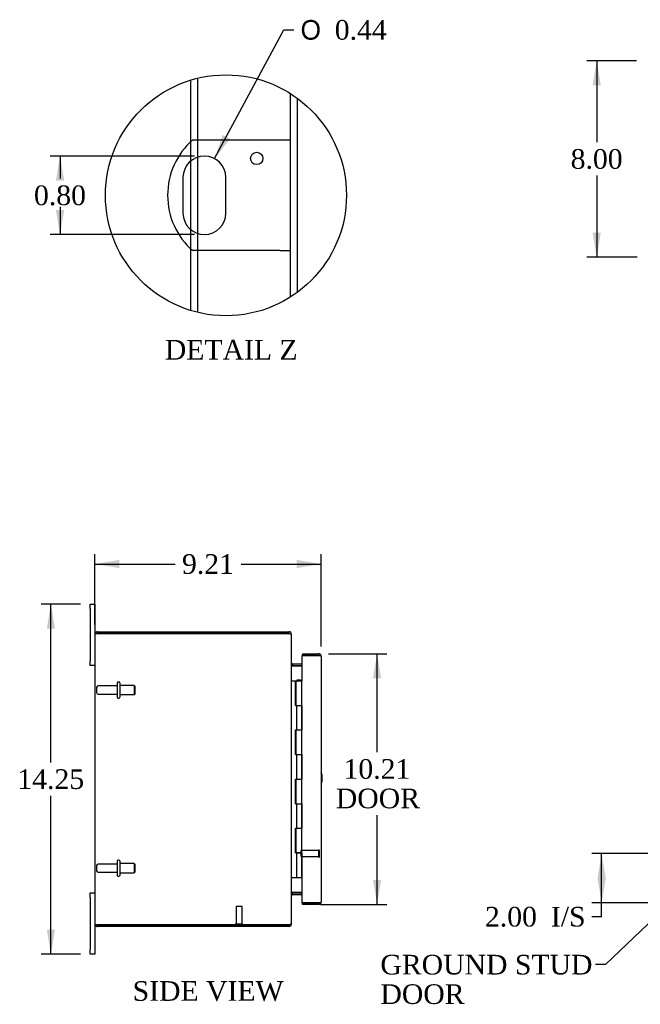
# Model space of a CAD drawing. Header units: inches. Extents: x 4 to 119, y 5 to 79.
# Tile 2 of 7: x 4 to 29, y 28 to 68. Entities that reach past the tile are written whole.
import ezdxf
from ezdxf.enums import TextEntityAlignment as Align
from ezdxf.lldxf.tags import DXFTag

# ---------------------------------------------------------------- set-up
doc = ezdxf.new("R2010")
doc.units = ezdxf.units.IN
doc.header["$MEASUREMENT"] = 0
doc.layers.get('0').update_dxf_attribs({"linetype": 'CONTINUOUS'})
for name, color, linetype in [('COM40153-1', 7, 'CONTINUOUS'), ('COM48426', 7, 'CONTINUOUS'), ('COM71780-1', 7, 'CONTINUOUS'), ('COM71783-1', 7, 'CONTINUOUS'), ('DEFAULT', 7, 'CONTINUOUS'), ('FET07710', 7, 'CONTINUOUS'), ('STD21878', 7, 'CONTINUOUS'), ('STD26094', 7, 'CONTINUOUS')]:
    doc.layers.add(name, color=color, linetype=linetype)
doc.styles.add('SEACAD_SOLID_EDGE_ANSI1_SY', font='txt')
doc.styles.add('SEACAD_TIMES_NEW_ROMAN', font='times.ttf')
tags = doc.linetypes.add('CENTER2', pattern=[1.125, 0.75, -0.125, 0.125, -0.125]).pattern_tags.tags
tags[10:11] = [DXFTag(74, 4), DXFTag(75, 0), DXFTag(340, '0'), DXFTag(46, 0.0), DXFTag(50, 0.0), DXFTag(44, 0.0), DXFTag(45, 0.0)]
tags[8:9] = [DXFTag(74, 4), DXFTag(75, 0), DXFTag(340, '0'), DXFTag(46, 0.0), DXFTag(50, 0.0), DXFTag(44, 0.0), DXFTag(45, 0.0)]
tags[6:7] = [DXFTag(74, 4), DXFTag(75, 0), DXFTag(340, '0'), DXFTag(46, 0.0), DXFTag(50, 0.0), DXFTag(44, 0.0), DXFTag(45, 0.0)]
tags[4:5] = [DXFTag(74, 4), DXFTag(75, 0), DXFTag(340, '0'), DXFTag(46, 0.0), DXFTag(50, 0.0), DXFTag(44, 0.0), DXFTag(45, 0.0)]
tags = doc.linetypes.add('HIDDEN2', pattern=[0.1875, 0.125, -0.0625]).pattern_tags.tags
tags[6:7] = [DXFTag(74, 4), DXFTag(75, 0), DXFTag(340, '0'), DXFTag(46, 0.0), DXFTag(50, 0.0), DXFTag(44, 0.0), DXFTag(45, 0.0)]
tags[4:5] = [DXFTag(74, 4), DXFTag(75, 0), DXFTag(340, '0'), DXFTag(46, 0.0), DXFTag(50, 0.0), DXFTag(44, 0.0), DXFTag(45, 0.0)]

# ---------------------------------------------------------------- blocks, each defined once
blk = doc.blocks.new('SEANNOT_GROUP2')
at = {"layer": 'DEFAULT', "linetype": 'Continuous'}
blk.add_hatch(color=136, dxfattribs=at).paths.add_polyline_path([(31.57, 33.341), (32.179, 34.152), (31.34, 33.582)])
at = {"layer": 'DEFAULT', "color": 136, "linetype": 'Continuous'}
blk.add_line((27.587, 29.77), (27.187, 29.77), dxfattribs=at)
blk.add_lwpolyline([(27.587, 29.77), (32.179, 34.152)], dxfattribs=at)
at = {"layer": 'DEFAULT', "color": 136, "linetype": 'Continuous', "style": 'SEACAD_TIMES_NEW_ROMAN'}
for s, p in [('GROUND STUD', (18.433, 30.17)), ('DOOR', (18.433, 28.97))]:
    blk.add_text(s, height=0.8, dxfattribs=at).set_placement(p, align=Align.TOP_LEFT)
blk = doc.blocks.new('GDIMGGROUP8')
at = {"layer": 'DEFAULT', "linetype": 'Continuous'}
for points in [[(4.861, 43.448), (5.194, 43.448), (5.028, 44.448)], [(4.861, 31.198), (5.028, 30.198), (5.194, 31.198)]]:
    blk.add_hatch(color=136, dxfattribs=at).paths.add_polyline_path(points)
at = {"layer": 'DEFAULT', "color": 136, "linetype": 'Continuous'}
for p, q in [((6.23, 44.448), (4.628, 44.448)), ((5.028, 38.003), (5.028, 44.448)), ((5.028, 30.198), (5.028, 36.643)), ((6.23, 30.198), (4.628, 30.198))]:
    blk.add_line(p, q, dxfattribs=at)
at = {"layer": 'DEFAULT', "color": 136, "linetype": 'Continuous', "style": 'SEACAD_TIMES_NEW_ROMAN'}
blk.add_text('14.25', height=0.8, dxfattribs=at).set_placement((3.663, 37.723), align=Align.TOP_LEFT)
blk = doc.blocks.new('GDIMGGROUP9')
at = {"layer": 'DEFAULT', "linetype": 'Continuous'}
for points in [[(27.266, 33.293), (27.6, 33.293), (27.433, 34.293)], [(27.266, 33.293), (27.433, 32.293), (27.6, 33.293)]]:
    blk.add_hatch(color=136, dxfattribs=at).paths.add_polyline_path(points)
at = {"layer": 'DEFAULT', "color": 136, "linetype": 'Continuous'}
for p, q in [((31.779, 34.293), (27.033, 34.293)), ((27.433, 31.722), (27.433, 34.293)), ((29.779, 32.293), (27.033, 32.293)), ((27.433, 31.722), (27.033, 31.722))]:
    blk.add_line(p, q, dxfattribs=at)
at = {"layer": 'DEFAULT', "color": 136, "linetype": 'Continuous', "style": 'SEACAD_TIMES_NEW_ROMAN'}
for s, p in [('2.00', (22.686, 32.122)), ('I/S', (25.369, 32.122))]:
    blk.add_text(s, height=0.8, dxfattribs=at).set_placement(p, align=Align.TOP_LEFT)
blk = doc.blocks.new('GDIMGGROUP11')
at = {"layer": 'DEFAULT', "linetype": 'Continuous'}
for points in [[(27.066, 65.567), (27.4, 65.567), (27.233, 66.567)], [(27.066, 59.567), (27.233, 58.567), (27.4, 59.567)]]:
    blk.add_hatch(color=136, dxfattribs=at).paths.add_polyline_path(points)
at = {"layer": 'DEFAULT', "color": 136, "linetype": 'Continuous'}
for p, q in [((28.847, 66.567), (26.833, 66.567)), ((27.233, 66.567), (27.233, 63.247)), ((27.233, 61.887), (27.233, 58.567)), ((28.872, 58.567), (26.833, 58.567))]:
    blk.add_line(p, q, dxfattribs=at)
at = {"layer": 'DEFAULT', "color": 136, "linetype": 'Continuous', "style": 'SEACAD_TIMES_NEW_ROMAN'}
blk.add_text('8.00', height=0.8, dxfattribs=at).set_placement((26.172, 62.967), align=Align.TOP_LEFT)
blk = doc.blocks.new('GDIMGGROUP14')
at = {"layer": 'DEFAULT', "linetype": 'Continuous'}
for points in [[(18.463, 41.426), (18.296, 42.426), (18.13, 41.426)], [(18.463, 33.221), (18.13, 33.221), (18.296, 32.221)]]:
    blk.add_hatch(color=136, dxfattribs=at).paths.add_polyline_path(points)
at = {"layer": 'DEFAULT', "color": 136, "linetype": 'Continuous'}
for p, q in [((16.319, 42.426), (18.696, 42.426)), ((18.296, 38.416), (18.296, 42.426)), ((18.296, 32.221), (18.296, 35.856)), ((15.989, 32.221), (18.696, 32.221))]:
    blk.add_line(p, q, dxfattribs=at)
at = {"layer": 'DEFAULT', "color": 136, "linetype": 'Continuous', "style": 'SEACAD_TIMES_NEW_ROMAN'}
for s, p in [('10.21', (16.932, 38.136)), ('DOOR', (16.619, 36.936))]:
    blk.add_text(s, height=0.8, dxfattribs=at).set_placement(p, align=Align.TOP_LEFT)
blk = doc.blocks.new('GDIMGGROUP22')
at = {"layer": 'DEFAULT', "linetype": 'Continuous'}
for points in [[(7.817, 46.245), (6.817, 46.078), (7.817, 45.911)], [(15.027, 46.245), (15.027, 45.911), (16.027, 46.078)]]:
    blk.add_hatch(color=136, dxfattribs=at).paths.add_polyline_path(points)
at = {"layer": 'DEFAULT', "color": 136, "linetype": 'Continuous'}
for p, q in [((6.817, 43.615), (6.817, 46.478)), ((16.027, 42.718), (16.027, 46.478)), ((6.817, 46.078), (10.08, 46.078)), ((12.763, 46.078), (16.027, 46.078))]:
    blk.add_line(p, q, dxfattribs=at)
at = {"layer": 'DEFAULT', "color": 136, "linetype": 'Continuous', "style": 'SEACAD_TIMES_NEW_ROMAN'}
blk.add_text('9.21', height=0.8, dxfattribs=at).set_placement((10.36, 46.478), align=Align.TOP_LEFT)
blk = doc.blocks.new('GDIMGGROUP26')
at = {"layer": 'DEFAULT', "linetype": 'Continuous'}
for points in [[(5.234, 61.687), (5.568, 61.687), (5.401, 62.687)], [(5.234, 60.487), (5.401, 59.487), (5.568, 60.487)]]:
    blk.add_hatch(color=136, dxfattribs=at).paths.add_polyline_path(points)
at = {"layer": 'DEFAULT', "color": 136, "linetype": 'Continuous'}
for p, q in [((10.875, 62.687), (5.001, 62.687)), ((5.401, 62.687), (5.401, 61.767)), ((5.401, 60.617), (5.401, 59.487)), ((10.875, 59.487), (5.001, 59.487))]:
    blk.add_line(p, q, dxfattribs=at)
at = {"layer": 'DEFAULT', "color": 136, "linetype": 'Continuous', "style": 'SEACAD_TIMES_NEW_ROMAN'}
blk.add_text('0.80', height=0.8, dxfattribs=at).set_placement((4.339, 61.487), align=Align.TOP_LEFT)
blk = doc.blocks.new('GDIMGGROUP27')
at = {"layer": 'DEFAULT', "linetype": 'Continuous'}
blk.add_hatch(color=136, dxfattribs=at).paths.add_polyline_path([(12.015, 63.542), (11.689, 62.583), (12.309, 63.385)])
at = {"layer": 'DEFAULT', "color": 136, "linetype": 'Continuous'}
for p, q in [((11.689, 62.583), (14.504, 67.822)), ((14.504, 67.822), (14.904, 67.822))]:
    blk.add_line(p, q, dxfattribs=at)
for s, style, p in [('O', 'SEACAD_SOLID_EDGE_ANSI1_SY', (15.184, 68.222)), ('0.44', 'SEACAD_TIMES_NEW_ROMAN', (16.576, 68.222))]:
    blk.add_text(s, height=0.8, dxfattribs=dict(at, style=style)).set_placement(p, align=Align.TOP_LEFT)

msp = doc.modelspace()

# ---------------------------------------------------------------- linework, layer by layer
at = {"color": 7, "linetype": 'CENTER2'}
msp.add_circle((12.149, 61.087), 4.903, dxfattribs=at)
at = {"layer": 'COM40153-1', "color": 7, "linetype": 'Continuous'}
for p, q in [((14.343, 63.337), (10.79, 63.337)), ((14.775, 63.337), (14.343, 63.337)), ((10.401, 61.813), (10.401, 60.361)), ((12.149, 60.361), (12.149, 61.813)), ((14.343, 58.837), (10.79, 58.837)), ((14.343, 58.837), (14.775, 58.837))]:
    msp.add_line(p, q, dxfattribs=at)
msp.add_circle((13.399, 62.589), 0.25, dxfattribs=at)
for centre, radius, start, end in [((12.775, 61.087), 3, 131.4096, 228.5904), ((11.275, 61.813), 0.874, 0, 180), ((11.275, 60.361), 0.874, 180, 0), ((15.317, 37.363), 0.75, 341.2031, 18.7969)]:
    msp.add_arc(centre, radius, start, end, dxfattribs=at)
at = {"layer": 'COM48426', "color": 7, "linetype": 'Continuous'}
for p, q in [((10.723, 63.275), (10.723, 65.778)), ((11.011, 63.337), (11.011, 65.856)), ((14.775, 56.946), (14.775, 65.227)), ((11.011, 59.528), (11.011, 62.646)), ((10.723, 59.683), (10.723, 62.49)), ((10.723, 56.396), (10.723, 58.898)), ((11.011, 56.318), (11.011, 58.837)), ((6.925, 43.323), (14.709, 43.323)), ((14.709, 43.251), (14.709, 43.323)), ((6.817, 43.215), (6.817, 31.431)), ((6.823, 43.251), (6.925, 43.251)), ((6.925, 43.251), (6.823, 43.251)), ((6.925, 43.251), (14.709, 43.251)), ((14.709, 43.251), (6.925, 43.251)), ((14.793, 43.215), (14.817, 43.215)), ((14.817, 43.191), (14.817, 43.215)), ((14.817, 31.457), (14.817, 43.189)), ((14.853, 42.02), (14.853, 41.948)), ((14.853, 42.02), (15.232, 42.02)), ((14.853, 41.948), (15.232, 41.948)), ((14.853, 41.935), (15.232, 41.935)), ((15.232, 32.711), (14.853, 32.711)), ((14.853, 32.698), (15.232, 32.698)), ((14.853, 32.626), (14.853, 32.698)), ((14.853, 32.626), (15.232, 32.626)), ((6.925, 31.395), (6.823, 31.395)), ((6.823, 31.395), (6.925, 31.395)), ((6.925, 31.395), (14.709, 31.395)), ((14.709, 31.395), (6.925, 31.395)), ((14.709, 31.323), (6.925, 31.323)), ((14.709, 31.395), (14.709, 31.323)), ((14.793, 31.431), (14.817, 31.431)), ((14.817, 31.431), (14.817, 31.455))]:
    msp.add_line(p, q, dxfattribs=at)
at = {"layer": 'COM48426', "color": 7, "linetype": 'HIDDEN2'}
for p, q in [((15.063, 57.143), (15.063, 65.03)), ((11.011, 62.646), (11.011, 63.337)), ((10.723, 62.49), (10.723, 63.275)), ((10.723, 58.898), (10.723, 59.683)), ((11.011, 58.837), (11.011, 59.528))]:
    msp.add_line(p, q, dxfattribs=at)
at = {"layer": 'COM48426', "color": 7, "linetype": 'Continuous'}
for centre, radius, start, end in [((6.925, 43.215), 0.108, 90, 160.5288), ((14.709, 43.215), 0.108, 0, 90), ((6.925, 43.215), 0.108, 160.5288, 180), ((14.709, 43.215), 0.036, 51.2764, 90), ((14.853, 42.056), 0.036, 180, 270), ((14.853, 42.056), 0.108, 259.6032, 270), ((14.853, 32.59), 0.036, 90, 180), ((14.853, 32.59), 0.108, 90, 100.3965), ((6.925, 31.431), 0.108, 180, 199.4712), ((6.925, 31.431), 0.108, 199.4712, 270), ((14.709, 31.431), 0.108, 270, 0), ((14.709, 31.431), 0.036, 270, 308.7236)]:
    msp.add_arc(centre, radius, start, end, dxfattribs=at)
for centre, start_param, end_param in [((6.925, 43.215), 2.801756, 3.141593), ((6.925, 31.431), 3.141593, 3.48143)]:
    msp.add_ellipse(centre, major_axis=(0.108, 0), ratio=0.997813, start_param=start_param, end_param=end_param, dxfattribs=at)
for points, knots in [([(14.817, 43.189), (14.817, 43.194), (14.814, 43.2), (14.803, 43.21), (14.795, 43.215), (14.775, 43.225), (14.763, 43.23), (14.737, 43.241), (14.723, 43.246), (14.709, 43.251)], [0, 0, 0, 0, 0.25, 0.25, 0.5, 0.5, 0.75, 0.75, 1, 1, 1, 1]), ([(14.817, 42.038), (14.817, 42.028), (14.817, 42.017), (14.82, 41.997), (14.821, 41.987), (14.825, 41.972), (14.826, 41.967), (14.83, 41.958), (14.832, 41.954), (14.836, 41.946), (14.839, 41.942), (14.844, 41.938), (14.846, 41.937), (14.849, 41.935), (14.851, 41.935), (14.853, 41.935)], [0, 0, 0, 0, 0.25, 0.25, 0.5, 0.5, 0.625, 0.625, 0.75, 0.75, 0.875, 0.875, 0.9375, 0.9375, 1, 1, 1, 1]), ([(14.853, 32.711), (14.851, 32.711), (14.849, 32.711), (14.846, 32.709), (14.844, 32.708), (14.839, 32.704), (14.836, 32.701), (14.832, 32.692), (14.83, 32.688), (14.826, 32.679), (14.825, 32.674), (14.821, 32.659), (14.82, 32.649), (14.817, 32.629), (14.817, 32.618), (14.817, 32.608)], [0, 0, 0, 0, 0.0625, 0.0625, 0.125, 0.125, 0.25, 0.25, 0.375, 0.375, 0.5, 0.5, 0.75, 0.75, 1, 1, 1, 1]), ([(14.709, 31.395), (14.723, 31.4), (14.737, 31.405), (14.763, 31.416), (14.775, 31.421), (14.795, 31.431), (14.803, 31.436), (14.814, 31.447), (14.817, 31.452), (14.817, 31.457)], [0, 0, 0, 0, 0.25, 0.25, 0.5, 0.5, 0.75, 0.75, 1, 1, 1, 1])]:
    msp.add_open_spline(points, degree=3, knots=knots, dxfattribs=at)
at = {"layer": 'COM71780-1', "color": 7, "linetype": 'Continuous'}
for p, q in [((15.919, 42.353), (15.232, 42.353)), ((15.232, 42.353), (15.232, 41.323)), ((15.26, 42.426), (15.26, 42.354)), ((15.26, 42.426), (15.919, 42.426)), ((15.26, 42.354), (15.919, 42.354)), ((16.021, 42.354), (15.919, 42.354)), ((15.919, 42.353), (16.021, 42.353)), ((16.027, 42.318), (16.027, 32.329)), ((15.232, 33.323), (15.232, 32.293)), ((15.232, 32.293), (15.919, 32.293)), ((15.26, 32.221), (15.26, 32.293)), ((15.919, 32.293), (15.26, 32.293)), ((15.919, 32.221), (15.26, 32.221)), ((15.919, 32.293), (16.021, 32.293)), ((16.021, 32.293), (15.919, 32.293))]:
    msp.add_line(p, q, dxfattribs=at)
for centre, start, end in [((15.919, 42.318), 19.4712, 90), ((15.919, 42.318), 0, 19.4712), ((15.919, 32.329), 270, 340.5288), ((15.919, 32.329), 340.5288, 0)]:
    msp.add_arc(centre, 0.108, start, end, dxfattribs=at)
for centre, start_param, end_param in [((15.919, 42.318), 3.141593, 3.48143), ((15.919, 32.329), 2.801756, 3.141593)]:
    msp.add_ellipse(centre, major_axis=(-0.108, 0), ratio=0.997813, start_param=start_param, end_param=end_param, dxfattribs=at)
at = {"layer": 'COM71783-1', "color": 7, "linetype": 'Continuous'}
for p, q in [((14.817, 41.323), (14.984, 41.323)), ((14.984, 41.323), (14.989, 41.323)), ((14.984, 40.323), (14.984, 41.323)), ((14.989, 41.323), (14.989, 40.323)), ((14.998, 41.323), (15.232, 41.323)), ((14.998, 41.323), (14.998, 40.323)), ((15.052, 41.332), (15.052, 41.358)), ((15.052, 41.358), (15.102, 41.358)), ((15.102, 41.332), (15.052, 41.332)), ((15.065, 41.332), (15.065, 41.323)), ((15.102, 41.358), (15.127, 41.358)), ((15.102, 41.332), (15.127, 41.332)), ((15.127, 41.358), (15.177, 41.358)), ((15.177, 41.332), (15.127, 41.332)), ((15.165, 41.323), (15.165, 41.332)), ((15.177, 41.358), (15.177, 41.332)), ((15.232, 40.323), (15.232, 41.323)), ((14.984, 40.323), (15.028, 40.323)), ((15.028, 40.323), (15.232, 40.323)), ((15.028, 40.323), (15.232, 40.323)), ((15.028, 39.323), (15.028, 40.323)), ((15.232, 40.323), (15.232, 39.324)), ((15.232, 39.323), (15.232, 40.323)), ((14.984, 38.323), (14.984, 39.323)), ((14.984, 39.323), (15.028, 39.323)), ((14.989, 39.323), (14.989, 38.323)), ((14.998, 39.324), (15.232, 39.324)), ((14.998, 39.323), (14.998, 38.323)), ((15.028, 39.323), (15.232, 39.323)), ((15.232, 38.323), (15.232, 39.324)), ((14.984, 38.323), (15.028, 38.323)), ((15.028, 38.323), (15.232, 38.323)), ((15.028, 38.323), (15.232, 38.323)), ((15.028, 37.323), (15.028, 38.323)), ((15.232, 38.323), (15.232, 37.324)), ((15.232, 37.323), (15.232, 38.323)), ((14.984, 36.323), (14.984, 37.323)), ((14.984, 37.323), (15.028, 37.323)), ((14.989, 37.323), (14.989, 36.323)), ((14.998, 37.324), (15.232, 37.324)), ((14.998, 37.323), (14.998, 36.323)), ((15.028, 37.323), (15.232, 37.323)), ((15.232, 36.323), (15.232, 37.324)), ((14.984, 36.323), (15.028, 36.323)), ((15.028, 36.323), (15.232, 36.323)), ((15.028, 36.323), (15.232, 36.323)), ((15.028, 35.323), (15.028, 36.323)), ((15.232, 36.323), (15.232, 35.324)), ((15.232, 35.323), (15.232, 36.323)), ((14.984, 34.323), (14.984, 35.323)), ((14.984, 35.323), (15.028, 35.323)), ((14.989, 35.323), (14.989, 34.323)), ((14.998, 35.324), (15.232, 35.324)), ((14.998, 35.323), (14.998, 34.323)), ((15.028, 35.323), (15.232, 35.323)), ((15.232, 34.323), (15.232, 35.324)), ((14.984, 34.323), (15.028, 34.323)), ((15.232, 34.323), (14.998, 34.323)), ((15.028, 33.323), (15.028, 34.323)), ((15.028, 34.323), (15.232, 34.323)), ((15.065, 34.323), (15.065, 34.323)), ((15.165, 34.323), (15.165, 34.323)), ((15.17, 34.323), (15.17, 34.323)), ((15.232, 34.323), (15.232, 33.323)), ((15.232, 33.323), (15.232, 34.323)), ((14.817, 33.323), (15.028, 33.323)), ((15.028, 33.323), (15.232, 33.323))]:
    msp.add_line(p, q, dxfattribs=at)
at = {"layer": 'FET07710', "color": 7, "linetype": 'Continuous'}
for p, q in [((6.63, 44.261), (6.63, 44.448)), ((6.63, 44.448), (6.817, 44.448)), ((6.63, 44.261), (6.63, 42.136)), ((6.817, 44.448), (6.817, 44.261)), ((6.817, 44.261), (6.817, 43.215)), ((6.63, 41.948), (6.63, 42.136)), ((6.817, 41.948), (6.63, 41.948)), ((6.63, 32.511), (6.63, 32.698)), ((6.63, 32.698), (6.817, 32.698)), ((6.63, 32.511), (6.63, 30.386)), ((6.817, 31.431), (6.817, 30.386)), ((6.63, 30.198), (6.63, 30.386)), ((6.817, 30.198), (6.63, 30.198)), ((6.817, 30.386), (6.817, 30.198))]:
    msp.add_line(p, q, dxfattribs=at)
at = {"layer": 'STD21878', "color": 7, "linetype": 'HIDDEN2'}
for p, q in [((15.205, 34.168), (15.205, 34.418)), ((15.924, 34.418), (15.205, 34.418)), ((15.205, 34.168), (15.924, 34.168)), ((15.924, 34.152), (15.924, 34.433)), ((15.955, 34.433), (15.924, 34.433)), ((15.924, 34.152), (15.955, 34.152)), ((15.955, 34.152), (15.955, 34.433)), ((12.56, 32.145), (12.81, 32.145)), ((12.56, 32.145), (12.56, 31.426)), ((12.81, 31.426), (12.81, 32.145)), ((12.544, 31.426), (12.825, 31.426)), ((12.544, 31.426), (12.544, 31.395)), ((12.825, 31.395), (12.825, 31.426))]:
    msp.add_line(p, q, dxfattribs=at)
at = {"layer": 'STD21878', "color": 7, "linetype": 'Continuous'}
for p, q in [((12.544, 31.395), (12.544, 31.395)), ((12.825, 31.395), (12.825, 31.395))]:
    msp.add_line(p, q, dxfattribs=at)
at = {"layer": 'STD26094', "color": 7, "linetype": 'HIDDEN2'}
for p, q in [((6.889, 41.053), (6.889, 40.843)), ((7.726, 41.113), (6.949, 41.113)), ((7.726, 41.243), (7.726, 40.653)), ((7.796, 41.273), (7.756, 41.273)), ((7.826, 41.243), (7.826, 40.653)), ((8.413, 41.136), (7.826, 41.136)), ((8.413, 41.136), (8.413, 40.761)), ((8.451, 41.098), (8.413, 41.136)), ((8.451, 40.798), (8.451, 41.098)), ((6.949, 40.783), (7.726, 40.783)), ((7.756, 40.623), (7.796, 40.623)), ((7.826, 40.761), (8.413, 40.761)), ((8.413, 40.761), (8.451, 40.798)), ((6.889, 33.803), (6.889, 33.593)), ((7.726, 33.863), (6.949, 33.863)), ((7.726, 33.993), (7.726, 33.403)), ((7.796, 34.023), (7.756, 34.023)), ((7.826, 33.993), (7.826, 33.403)), ((8.413, 33.886), (7.826, 33.886)), ((8.413, 33.886), (8.413, 33.511)), ((8.451, 33.848), (8.413, 33.886)), ((8.451, 33.548), (8.451, 33.848)), ((6.949, 33.533), (7.726, 33.533)), ((7.756, 33.373), (7.796, 33.373)), ((7.826, 33.511), (8.413, 33.511)), ((8.413, 33.511), (8.451, 33.548))]:
    msp.add_line(p, q, dxfattribs=at)
for centre, radius, start, end in [((6.949, 41.053), 0.06, 90, 180), ((7.756, 41.243), 0.03, 90, 180), ((7.796, 41.243), 0.03, 0, 90), ((6.949, 40.843), 0.06, 180, 270), ((7.756, 40.653), 0.03, 180, 270), ((7.796, 40.653), 0.03, 270, 0), ((6.949, 33.803), 0.06, 90, 180), ((7.756, 33.993), 0.03, 90, 180), ((7.796, 33.993), 0.03, 0, 90), ((6.949, 33.593), 0.06, 180, 270), ((7.756, 33.403), 0.03, 180, 270), ((7.796, 33.403), 0.03, 270, 0)]:
    msp.add_arc(centre, radius, start, end, dxfattribs=at)

# ---------------------------------------------------------------- block references
at = {"layer": 'DEFAULT', "color": 7}
for name in ['GDIMGGROUP27', 'GDIMGGROUP11', 'GDIMGGROUP26', 'GDIMGGROUP22', 'GDIMGGROUP8', 'GDIMGGROUP14', 'SEANNOT_GROUP2', 'GDIMGGROUP9']:
    msp.add_blockref(name, (0, 0), dxfattribs=at)

# ---------------------------------------------------------------- texts
at = {"layer": 'DEFAULT', "color": 7, "linetype": 'Continuous', "style": 'SEACAD_TIMES_NEW_ROMAN'}
for s, p in [('DETAIL Z', (9.663, 55.2)), ('SIDE VIEW', (8.353, 29.098))]:
    msp.add_text(s, height=0.8, dxfattribs=at).set_placement(p, align=Align.TOP_LEFT)

doc.saveas('drawing.dxf')
